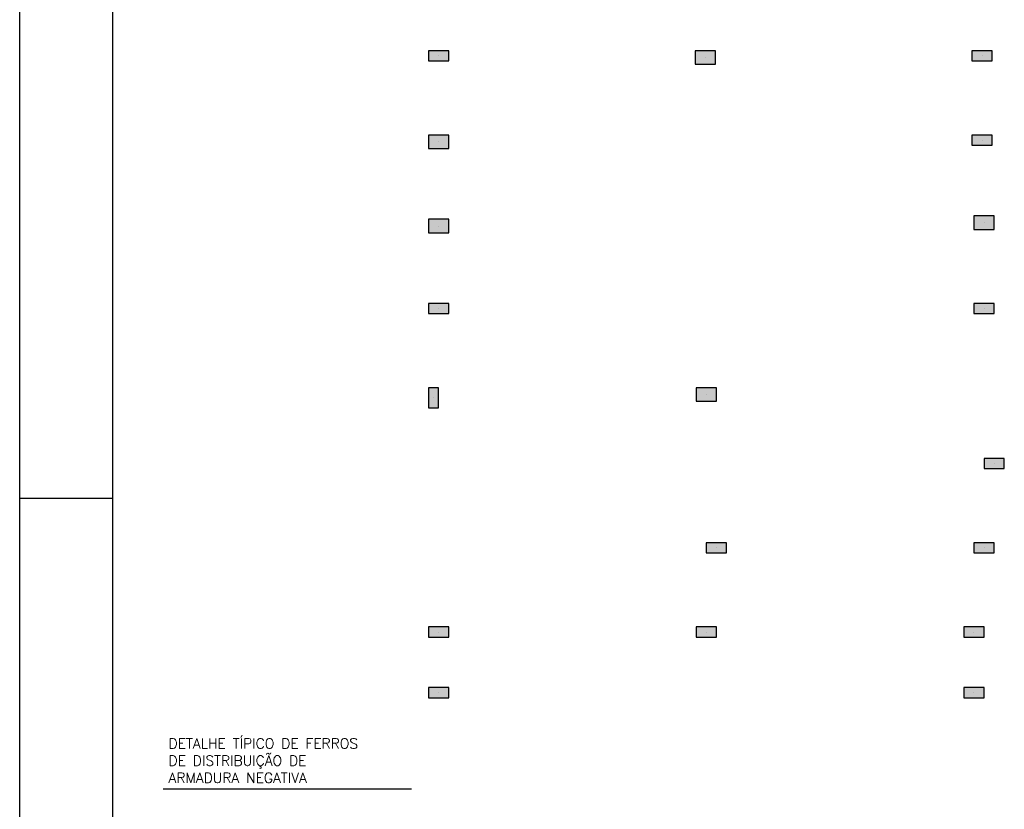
# Model space of a CAD drawing. Extents: x 0 to 119, y 0 to 84.
# Tile 2 of 14: x 0 to 27, y 21 to 43. Entities that reach past the tile are written whole.
import ezdxf

# ---------------------------------------------------------------- set-up
doc = ezdxf.new("R2010")
doc.units = 0
doc.header["$MEASUREMENT"] = 0
for name, color, linetype in [('1', 1, 'CONTINUOUS'), ('2', 2, 'CONTINUOUS'), ('8', 8, 'CONTINUOUS'), ('9', 9, 'CONTINUOUS')]:
    doc.layers.add(name, color=color, linetype=linetype)
doc.styles.get("Standard").update_dxf_attribs({"font": 'ROMANS.SHX'})

msp = doc.modelspace()

# ---------------------------------------------------------------- linework, layer by layer
at = {"layer": '1', "linetype": 'Continuous'}
for p, q in [((0, 0), (0, 84.099998)), ((11.294714, 41.634371), (11.294714, 41.634371)), ((18.485623, 41.588916), (18.485623, 41.588916)), ((25.949259, 41.634371), (25.949259, 41.634371)), ((11.294714, 39.316189), (11.294714, 39.316189)), ((25.949259, 39.361644), (25.949259, 39.361644)), ((11.294714, 37.043462), (11.294714, 37.043462)), ((26.003805, 37.134371), (26.003805, 37.134371)), ((11.294714, 34.816189), (11.294714, 34.816189)), ((26.003805, 34.816189), (26.003805, 34.816189)), ((11.15835, 32.407098), (11.15835, 32.407098)), ((18.512895, 32.498007), (18.512895, 32.498007)), ((26.276532, 30.634371), (26.276532, 30.634371)), ((0, 29.700001), (2.5, 29.700001)), ((18.785623, 28.361644), (18.785623, 28.361644)), ((26.003805, 28.361644), (26.003805, 28.361644)), ((11.294714, 26.088916), (11.294714, 26.088916)), ((18.512895, 26.088916), (18.512895, 26.088916)), ((25.731077, 26.088916), (25.731077, 26.088916)), ((11.294714, 24.452553), (11.294714, 24.452553)), ((25.731077, 24.452553), (25.731077, 24.452553))]:
    msp.add_line(p, q, dxfattribs=at)
at = {"layer": '2', "linetype": 'Continuous'}
msp.add_line((3.869985, 21.860051), (10.561019, 21.860051), dxfattribs=at)
for points in [[(11.567441, 41.498007), (11.567441, 41.770735), (11.021986, 41.770735), (11.021986, 41.498007), (11.567441, 41.498007)], [(18.75835, 41.407098), (18.75835, 41.770735), (18.212895, 41.770735), (18.212895, 41.407098), (18.75835, 41.407098)], [(26.221986, 41.498007), (26.221986, 41.770735), (25.676532, 41.770735), (25.676532, 41.498007), (26.221986, 41.498007)], [(11.567441, 39.134371), (11.567441, 39.498007), (11.021986, 39.498007), (11.021986, 39.134371), (11.567441, 39.134371)], [(26.221986, 39.22528), (26.221986, 39.498007), (25.676532, 39.498007), (25.676532, 39.22528), (26.221986, 39.22528)], [(11.567441, 36.861644), (11.567441, 37.22528), (11.021986, 37.22528), (11.021986, 36.861644), (11.567441, 36.861644)], [(26.276532, 36.952553), (26.276532, 37.316189), (25.731077, 37.316189), (25.731077, 36.952553), (26.276532, 36.952553)], [(11.567441, 34.679825), (11.567441, 34.952553), (11.021986, 34.952553), (11.021986, 34.679825), (11.567441, 34.679825)], [(25.731077, 34.952553), (25.731077, 34.679825), (26.276532, 34.679825), (26.276532, 34.952553), (25.731077, 34.952553)], [(11.021986, 32.134371), (11.294714, 32.134371), (11.294714, 32.679825), (11.021986, 32.679825), (11.021986, 32.134371)], [(18.240168, 32.679825), (18.240168, 32.316189), (18.785623, 32.316189), (18.785623, 32.679825), (18.240168, 32.679825)], [(26.003805, 30.770735), (26.003805, 30.498007), (26.549259, 30.498007), (26.549259, 30.770735), (26.003805, 30.770735)], [(18.512895, 28.498007), (18.512895, 28.22528), (19.05835, 28.22528), (19.05835, 28.498007), (18.512895, 28.498007)], [(25.731077, 28.498007), (25.731077, 28.22528), (26.276532, 28.22528), (26.276532, 28.498007), (25.731077, 28.498007)], [(11.021986, 26.22528), (11.021986, 25.952553), (11.567441, 25.952553), (11.567441, 26.22528), (11.021986, 26.22528)], [(18.240168, 26.22528), (18.240168, 25.952553), (18.785623, 25.952553), (18.785623, 26.22528), (18.240168, 26.22528)], [(25.45835, 26.22528), (25.45835, 25.952553), (26.003805, 25.952553), (26.003805, 26.22528), (25.45835, 26.22528)], [(11.021986, 24.588916), (11.021986, 24.316189), (11.567441, 24.316189), (11.567441, 24.588916), (11.021986, 24.588916)], [(25.45835, 24.588916), (25.45835, 24.316189), (26.003805, 24.316189), (26.003805, 24.588916), (25.45835, 24.588916)]]:
    msp.add_lwpolyline(points, dxfattribs=at)
at = {"layer": '8', "linetype": 'Continuous'}
msp.add_line((2.5, 83.099998), (2.5, 1), dxfattribs=at)
at = {"layer": '9', "linetype": 'Continuous'}
for points in [[(11.567441, 41.498007), (11.567441, 41.770735), (11.021986, 41.770735)], [(11.567441, 41.498007), (11.021986, 41.770735), (11.021986, 41.498007)], [(18.75835, 41.407098), (18.75835, 41.770735), (18.212895, 41.770735)], [(18.75835, 41.407098), (18.212895, 41.770735), (18.212895, 41.407098)], [(26.221986, 41.498007), (26.221986, 41.770735), (25.676532, 41.770735)], [(26.221986, 41.498007), (25.676532, 41.770735), (25.676532, 41.498007)], [(11.567441, 41.498007), (11.021986, 41.498007), (11.567441, 41.498007)], [(26.221986, 41.498007), (25.676532, 41.498007), (26.221986, 41.498007)], [(18.75835, 41.407098), (18.212895, 41.407098), (18.75835, 41.407098)], [(11.567441, 39.134371), (11.567441, 39.498007), (11.021986, 39.498007)], [(11.567441, 39.134371), (11.021986, 39.498007), (11.021986, 39.134371)], [(26.221986, 39.22528), (26.221986, 39.498007), (25.676532, 39.498007)], [(26.221986, 39.22528), (25.676532, 39.498007), (25.676532, 39.22528)], [(11.567441, 39.134371), (11.021986, 39.134371), (11.567441, 39.134371)], [(26.221986, 39.22528), (25.676532, 39.22528), (26.221986, 39.22528)], [(11.567441, 36.861644), (11.567441, 37.22528), (11.021986, 37.22528)], [(11.567441, 36.861644), (11.021986, 37.22528), (11.021986, 36.861644)], [(26.276532, 36.952553), (26.276532, 37.316189), (25.731077, 37.316189)], [(26.276532, 36.952553), (25.731077, 37.316189), (25.731077, 36.952553)], [(26.276532, 36.952553), (25.731077, 36.952553), (26.276532, 36.952553)], [(11.567441, 36.861644), (11.021986, 36.861644), (11.567441, 36.861644)], [(11.567441, 34.679825), (11.567441, 34.952553), (11.021986, 34.952553)], [(11.567441, 34.679825), (11.021986, 34.952553), (11.021986, 34.679825)], [(25.731077, 34.952553), (25.731077, 34.679825), (26.276532, 34.679825)], [(25.731077, 34.952553), (26.276532, 34.679825), (26.276532, 34.952553)], [(25.731077, 34.952553), (26.276532, 34.952553), (25.731077, 34.952553)], [(11.567441, 34.679825), (11.021986, 34.679825), (11.567441, 34.679825)], [(11.021986, 32.134371), (11.294714, 32.134371), (11.294714, 32.679825)], [(11.021986, 32.134371), (11.294714, 32.679825), (11.021986, 32.679825)], [(11.021986, 32.134371), (11.021986, 32.679825), (11.021986, 32.134371)], [(18.240168, 32.679825), (18.240168, 32.316189), (18.785623, 32.316189)], [(18.240168, 32.679825), (18.785623, 32.316189), (18.785623, 32.679825)], [(18.240168, 32.679825), (18.785623, 32.679825), (18.240168, 32.679825)], [(26.003805, 30.770735), (26.003805, 30.498007), (26.549259, 30.498007)], [(26.003805, 30.770735), (26.549259, 30.498007), (26.549259, 30.770735)], [(26.003805, 30.770735), (26.549259, 30.770735), (26.003805, 30.770735)], [(18.512895, 28.498007), (18.512895, 28.22528), (19.05835, 28.22528)], [(18.512895, 28.498007), (19.05835, 28.22528), (19.05835, 28.498007)], [(18.512895, 28.498007), (19.05835, 28.498007), (18.512895, 28.498007)], [(25.731077, 28.498007), (25.731077, 28.22528), (26.276532, 28.22528)], [(25.731077, 28.498007), (26.276532, 28.22528), (26.276532, 28.498007)], [(25.731077, 28.498007), (26.276532, 28.498007), (25.731077, 28.498007)], [(11.021986, 26.22528), (11.021986, 25.952553), (11.567441, 25.952553)], [(11.021986, 26.22528), (11.567441, 25.952553), (11.567441, 26.22528)], [(11.021986, 26.22528), (11.567441, 26.22528), (11.021986, 26.22528)], [(18.240168, 26.22528), (18.240168, 25.952553), (18.785623, 25.952553)], [(18.240168, 26.22528), (18.785623, 25.952553), (18.785623, 26.22528)], [(18.240168, 26.22528), (18.785623, 26.22528), (18.240168, 26.22528)], [(25.45835, 26.22528), (25.45835, 25.952553), (26.003805, 25.952553)], [(25.45835, 26.22528), (26.003805, 25.952553), (26.003805, 26.22528)], [(25.45835, 26.22528), (26.003805, 26.22528), (25.45835, 26.22528)], [(11.021986, 24.588916), (11.021986, 24.316189), (11.567441, 24.316189)], [(11.021986, 24.588916), (11.567441, 24.316189), (11.567441, 24.588916)], [(11.021986, 24.588916), (11.567441, 24.588916), (11.021986, 24.588916)], [(25.45835, 24.588916), (25.45835, 24.316189), (26.003805, 24.316189)], [(25.45835, 24.588916), (26.003805, 24.316189), (26.003805, 24.588916)], [(25.45835, 24.588916), (26.003805, 24.588916), (25.45835, 24.588916)]]:
    msp.add_solid(points, dxfattribs=at)

# ---------------------------------------------------------------- texts
at = {"layer": '2', "linetype": 'Continuous'}
for s, p in [('DETALHE TÍPICO DE FERROS', (4.014097, 22.947143)), ('DE DISTRIBUIÇÃO DE', (4.014097, 22.483498)), ('ARMADURA NEGATIVA', (4.014097, 22.019852))]:
    msp.add_text(s, height=0.272727, dxfattribs=at).set_placement(p)

doc.saveas('drawing.dxf')
